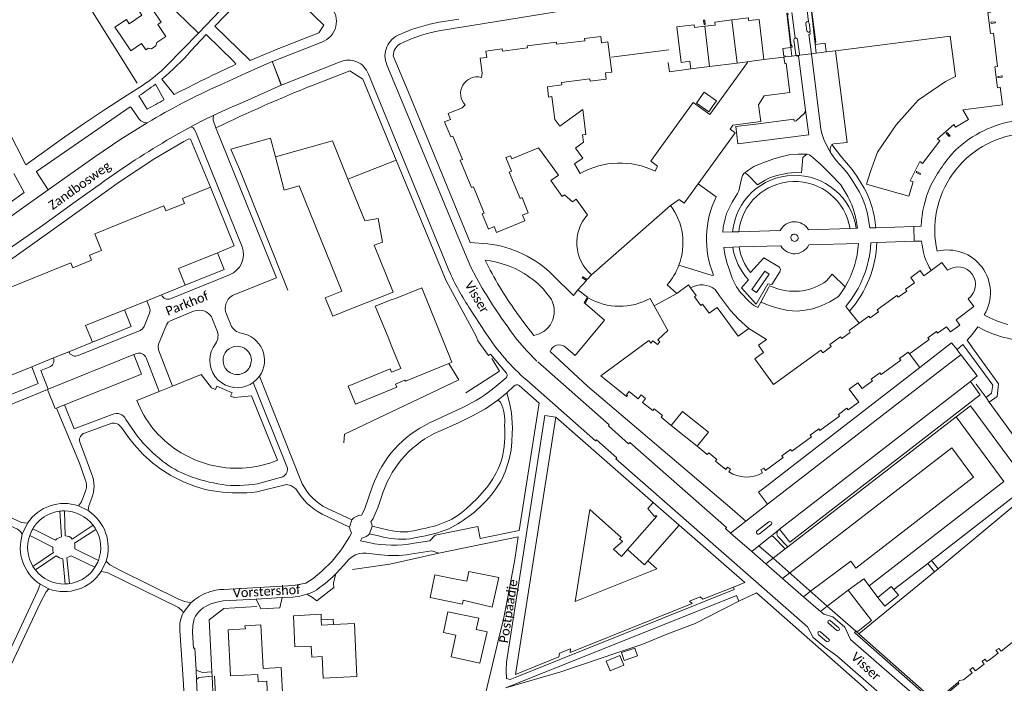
# Model space of a CAD drawing. Extents: x 177628 to 188968, y 384226 to 390673.
# Tile 141 of 256: x 183055 to 183325, y 386224 to 386406. Entities that reach past the tile are written whole.
import ezdxf

# ---------------------------------------------------------------- set-up
doc = ezdxf.new("R2010")
doc.units = 0
for name, color, linetype, lineweight in [('B01_F', 14, 'Continuous', 9), ('B01_T', 14, 'Continuous', 9), ('B02_T', 14, 'Continuous', 9), ('B07_D', 14, 'Continuous', 9), ('B11_F', 14, 'Continuous', 9), ('B11_S', 14, 'Continuous', 9), ('B14_F', 14, 'Continuous', 9), ('T01_F', 253, 'Continuous', 9), ('T01_T', 253, 'Continuous', 9), ('T02_T', 253, 'RASTER', 9), ('T03_F', 253, 'Continuous', 9), ('T03_T', 253, 'Continuous', 9), ('T04_F', 253, 'HAAG', 9), ('T04_T', 253, 'HAAG', 9), ('T05_F', 253, 'Continuous', 9), ('T05_T', 253, 'Continuous', 9), ('T22_F', 253, 'Continuous', 9), ('V00_F', 8, 'Continuous', 9), ('V00_T', 8, 'Continuous', 9), ('Z06', 7, 'Continuous', 9)]:
    doc.layers.add(name, color=color, linetype=linetype, lineweight=lineweight)
doc.styles.add('Legend', font='calibri.ttf')
doc.linetypes.add('HAAG', pattern='A,4,-1,[5,TOPOCAD.SHX,S=0.35,R=0,X=-0.35,Y=-0.35],-1', length=6)
doc.linetypes.add('RASTER', pattern='A,4,-1,[4,TOPOCAD.SHX,S=0.5,R=0,X=-0.5,Y=0],-1', length=6)

msp = doc.modelspace()

# ---------------------------------------------------------------- linework, layer by layer
at = {"layer": 'B01_F', "linetype": 'Continuous'}
for points in [[(183157.703, 386331.113), (183152.889, 386329.172)], [(183157.147, 386328.954), (183158.395, 386329.378)], [(183141.158, 386324.487), (183145.695, 386326.332)], [(183173.555, 386252.656), (183169.179, 386253.548), (183167.917, 386247.403), (183172.3, 386246.502)]]:
    msp.add_lwpolyline(points, dxfattribs=at)
at = {"layer": 'B01_T', "linetype": 'Continuous'}
for points in [[(183083.006, 386401.392), (183081.432, 386403.745), (183084.557, 386405.835), (183085.33, 386404.679), (183088.79, 386406.988), (183083.081, 386415.536), (183085.884, 386417.408)], [(183087.841, 386414.477), (183094.125, 386405.066), (183093.198, 386404.446)], [(183103.411, 386414.737), (183103.221, 386414.922), (183097.31, 386408.849), (183100.756, 386405.547)], [(183110.25, 386408.268), (183104.338, 386402.109)], [(183266.822, 386398.163), (183267.191, 386398.21), (183267.123, 386398.755), (183266.927, 386398.721), (183265.877, 386407.078), (183266.066, 386407.106), (183266.001, 386407.648)], [(183276.54, 386396.962), (183276.246, 386399.352), (183273.537, 386399.02), (183273.466, 386399.551), (183273.658, 386399.58), (183272.616, 386407.923), (183272.475, 386407.913)], [(183289.8, 386360.04), (183299.211, 386357.383), (183300.337, 386361.342), (183299.504, 386361.592), (183302.205, 386366.94), (183302.889, 386366.402), (183307.706, 386372.585), (183307.024, 386373.123), (183311.52, 386377.068), (183311.96, 386376.317), (183315.516, 386378.383), (183313.946, 386381.073), (183324.858, 386382.449), (183324.271, 386387.24), (183323.476, 386387.146), (183322.749, 386392.831), (183323.535, 386392.954), (183322.402, 386402.118), (183321.613, 386402.03), (183320.884, 386407.728), (183321.672, 386407.84), (183321.441, 386409.587)], [(183104.338, 386402.109), (183100.756, 386405.547)], [(183243.227, 386403.981), (183246.102, 386404.318), (183246.012, 386405.122), (183250.589, 386405.7)], [(183250.589, 386405.7), (183255.167, 386406.279), (183255.224, 386405.521), (183258.103, 386405.858)], [(183321.703, 386405.094), (183321.742, 386404.775), (183322.937, 386404.921), (183322.898, 386405.24), (183321.703, 386405.094)], [(183093.198, 386404.446), (183095.375, 386401.192), (183092.931, 386399.558)], [(183239.364, 386392.277), (183239.099, 386394.369), (183236.748, 386394.071), (183235.515, 386403.793), (183240.289, 386404.394), (183240.352, 386403.645), (183243.227, 386403.981)], [(183090.524, 386397.949), (183089.901, 386397.532), (183088.754, 386399.246), (183085.774, 386397.253), (183083.006, 386401.392)], [(183090.524, 386397.949), (183091.438, 386397.776), (183092.668, 386398.6), (183092.931, 386399.558)], [(183203.427, 386376.557), (183202.044, 386378.449), (183201.27, 386384.697), (183200.377, 386384.586), (183200.026, 386387.415), (183204.018, 386387.942), (183203.94, 386388.536), (183211.673, 386389.557), (183211.751, 386388.962), (183216.201, 386389.469), (183215.941, 386391.19), (183217.673, 386391.356), (183216.615, 386399.688), (183214.902, 386399.431), (183214.712, 386401.184), (183210.249, 386400.607), (183210.326, 386400.024), (183202.568, 386399.049), (183202.497, 386399.638), (183194.473, 386398.622), (183194.548, 386398.024), (183187.696, 386397.163), (183187.63, 386397.751), (183183.164, 386397.185), (183183.403, 386395.447), (183181.647, 386395.246), (183182.193, 386391.077), (183181.925, 386389.978)], [(183288.696, 386364.127), (183290.621, 386369.439), (183295.67, 386376.975), (183301.72, 386383.721), (183309.235, 386388.825), (183311.964, 386390.192), (183310.53, 386401.255), (183279.099, 386397.285)], [(183265.304, 386395.559), (183265.263, 386395.873), (183264.869, 386395.827), (183264.599, 386397.881), (183266.822, 386398.163)], [(183267.101, 386395.783), (183273.796, 386396.619)], [(183273.796, 386396.619), (183276.54, 386396.962)], [(183279.099, 386397.285), (183276.54, 386396.962)], [(183240.022, 386383.081), (183244.626, 386379.771), (183254.889, 386394.007), (183254.849, 386394.25)], [(183252.081, 386393.897), (183244.52, 386392.934)], [(183254.849, 386394.25), (183252.081, 386393.897)], [(183259.455, 386384.94), (183266.547, 386385.827), (183265.525, 386393.762), (183265.144, 386393.738), (183264.915, 386395.518)], [(183264.915, 386395.518), (183265.304, 386395.559)], [(183265.304, 386395.559), (183267.101, 386395.783)], [(183244.52, 386392.934), (183239.364, 386392.277)], [(183323.574, 386390.213), (183323.613, 386389.899), (183324.804, 386390.048), (183324.764, 386390.362), (183323.574, 386390.213)], [(183240.022, 386383.081), (183229.259, 386368.154)], [(183177.501, 386382.403), (183176.667, 386381.624), (183172.797, 386380.038), (183173.457, 386378.443), (183171.858, 386377.809), (183173.556, 386373.646), (183174.105, 386373.881), (183176.711, 386367.47), (183176.161, 386367.248), (183179.215, 386359.763), (183179.772, 386359.993), (183182.716, 386352.76), (183182.164, 386352.547), (183183.86, 386348.398), (183185.444, 386349.044), (183186.093, 386347.471), (183193.836, 386350.628), (183193.2, 386352.23), (183194.787, 386352.868), (183193.101, 386357.009), (183192.546, 386356.783), (183189.598, 386364.026), (183190.153, 386364.252), (183188.638, 386367.975), (183189.935, 386368.503), (183190.265, 386367.627), (183197.599, 386370.634), (183203.044, 386363.159), (183200.947, 386361.651), (183204.12, 386357.295), (183204.758, 386357.767), (183206.926, 386355.85), (183207.89, 386356.595), (183211.042, 386352.281)], [(183250.13, 386375.783), (183251.536, 386374.768), (183241.423, 386360.773)], [(183309.703, 386374.834), (183309.462, 386374.626), (183310.248, 386373.716), (183310.488, 386373.924), (183309.703, 386374.834)], [(183145.318, 386362.039), (183141.08, 386372.54), (183125.44, 386368.19)], [(183209.063, 386363.616), (183207.512, 386366.288), (183209.788, 386367.855), (183207.791, 386370.586)], [(183143.649, 386331.363), (183131.923, 386360.206), (183127.814, 386359.086), (183125.44, 386368.19)], [(183230.279, 386365.595), (183228.369, 386366.975), (183229.259, 386368.154)], [(183230.279, 386365.595), (183229.592, 386364.25)], [(183301.357, 386364.176), (183301.211, 386363.889), (183302.277, 386363.347), (183302.423, 386363.633), (183301.357, 386364.176)], [(183157.703, 386331.113), (183152.57, 386343.98), (183154.81, 386344.8), (183153.62, 386351.3), (183149.93, 386350.61), (183145.318, 386362.039)], [(183107.603, 386359.854), (183099.946, 386356.774), (183100.485, 386355.435), (183095.378, 386353.381), (183094.84, 386354.718), (183075.865, 386347.085), (183077.711, 386342.496), (183074.445, 386341.182), (183074.984, 386339.84), (183069.889, 386337.79), (183069.363, 386339.097), (183050.384, 386331.462), (183052.228, 386326.879), (183048.956, 386325.563), (183049.493, 386324.228), (183044.386, 386322.173), (183043.858, 386323.484), (183036.228, 386320.415), (183042.758, 386304.253), (183044.52, 386304.966), (183046.78, 386299.486)], [(183109.547, 386341.897), (183114.137, 386343.75), (183107.603, 386359.854)], [(183241.423, 386360.773), (183237.595, 386355.476), (183236.156, 386356.507), (183233.836, 386354.846)], [(183109.547, 386341.897), (183098.85, 386337.577), (183100.702, 386332.989)], [(183100.702, 386332.989), (183111.416, 386337.309), (183109.547, 386341.897)], [(183285.534, 386322.567), (183288.17, 386324.49), (183288.53, 386324.01), (183290.88, 386325.73), (183290.54, 386326.21), (183295.93, 386330.16), (183296.278, 386329.68), (183298.63, 386331.4), (183298.27, 386331.88), (183300.73, 386333.67), (183299.7, 386335.13), (183302.244, 386337.015), (183303.274, 386335.577), (183305.271, 386337.035)], [(183305.271, 386337.035), (183308.218, 386339.187), (183309.813, 386337.085)], [(183212.111, 386335.874), (183210.939, 386334.546), (183209.725, 386335.261), (183209.578, 386335.013), (183210.729, 386334.314), (183208.413, 386331.706)], [(183094.216, 386330.37), (183100.702, 386332.989)], [(183158.395, 386329.378), (183165.56, 386332.279), (183173.814, 386311.892)], [(183208.413, 386331.706), (183211.029, 386329.721), (183210.127, 386328.157), (183210.39, 386328.022)], [(183235.58, 386330.74), (183232.9, 386333.126)], [(183239.318, 386332.262), (183238.73, 386333.05), (183235.58, 386330.74)], [(183252.362, 386319.003), (183246.58, 386326.9), (183244.45, 386325.32), (183242.58, 386327.8), (183242.14, 386327.47), (183240.39, 386329.81), (183240.88, 386330.17), (183239.318, 386332.262)], [(183090.16, 386328.733), (183094.216, 386330.37)], [(183145.695, 386326.332), (183152.889, 386329.172)], [(183157.147, 386328.954), (183152.84, 386327.252), (183156.356, 386318.745)], [(183210.39, 386328.022), (183211.26, 386329.51)], [(183228.229, 386329.374), (183229.352, 386327.326)], [(183315.486, 386329.283), (183317.047, 386327.113), (183312.13, 386323.499), (183313.173, 386322.062), (183310.609, 386320.201), (183309.55, 386321.624), (183307.085, 386319.829), (183306.739, 386320.298), (183304.388, 386318.589), (183304.742, 386318.106), (183299.342, 386314.159)], [(183084.071, 386326.274), (183073.37, 386321.954), (183075.232, 386317.376)], [(183075.232, 386317.376), (183085.912, 386321.691), (183084.071, 386326.274)], [(183084.071, 386326.274), (183090.16, 386328.733)], [(183229.352, 386327.326), (183233.046, 386320.586), (183230.328, 386317.997), (183230.839, 386317.461), (183230.249, 386316.74), (183228.982, 386317.757), (183228.435, 386317.104), (183227.849, 386317.818), (183214.674, 386308.191), (183221.783, 386302.501), (183221.969, 386302.723), (183221.702, 386302.95), (183222.428, 386303.84), (183224.895, 386301.87), (183225.75, 386302.94), (183226.992, 386301.927), (183226.139, 386300.855), (183228.947, 386298.619), (183229.315, 386299.081), (183231.584, 386297.265), (183231.217, 386296.793), (183234.02, 386294.546)], [(183256.901, 386312.804), (183262.08, 386305.73), (183275.03, 386315.18), (183275.58, 386314.44), (183277.92, 386316.18), (183277.53, 386316.7), (183280.43, 386318.84), (183280.78, 386318.35), (183283.13, 386320.07), (183282.77, 386320.55), (183285.534, 386322.567)], [(183068.748, 386314.755), (183075.232, 386317.376)], [(183157.387, 386316.063), (183159.82, 386310.16), (183157.279, 386309.12), (183156.892, 386310.056), (183145.373, 386305.339), (183147.423, 386300.367), (183158.783, 386305.029), (183158.423, 386305.904), (183160.975, 386306.951), (183161.098, 386306.653), (183173.022, 386311.566)], [(183058.589, 386310.65), (183064.536, 386313.053)], [(183064.536, 386313.053), (183068.748, 386314.755)], [(183299.342, 386314.159), (183298.99, 386314.636), (183296.645, 386312.912), (183296.993, 386312.438), (183291.593, 386308.487), (183291.248, 386308.961), (183288.891, 386307.245), (183289.246, 386306.773), (183286.338, 386304.644), (183285.21, 386306.23), (183282.821, 386304.514), (183285.437, 386300.951), (183282.555, 386298.834), (183282.19, 386299.311), (183279.873, 386297.557), (183280.205, 386297.109), (183274.811, 386293.159), (183274.464, 386293.655), (183272.136, 386291.922), (183272.471, 386291.447), (183267.078, 386287.482), (183266.723, 386287.981), (183264.376, 386286.244), (183264.724, 386285.773), (183259.893, 386282.231), (183259.422, 386282.875), (183258.607, 386282.368), (183259.033, 386281.582)], [(183058.589, 386310.65), (183060.409, 386306.052), (183049.212, 386301.53), (183047.347, 386306.107)], [(183058.589, 386310.65), (183047.347, 386306.107)], [(183173.022, 386311.566), (183173.814, 386311.892)], [(183097.223, 386305.336), (183105.054, 386308.503), (183107.947, 386304.835), (183109.005, 386304.385), (183109.407, 386305.322), (183113.547, 386303.524), (183113.159, 386302.592), (183114.209, 386302.164), (183118.868, 386302.627), (183125.984, 386284.988)], [(183093.523, 386303.84), (183097.223, 386305.336)], [(183087.423, 386301.373), (183093.523, 386303.84)], [(183251.064, 386250.236), (183242.694, 386246.889), (183241.986, 386247.52), (183239.036, 386246.35), (183239.775, 386245.722), (183206.247, 386232.304), (183206.404, 386233.302), (183203.404, 386232.088), (183203.215, 386231.09), (183191.315, 386226.313), (183202.396, 386296.796)], [(183202.396, 386296.796), (183229.064, 386273.449)], [(183234.02, 386294.546), (183237.116, 386298.408), (183244.218, 386292.681), (183241.109, 386288.829)], [(183241.109, 386288.829), (183234.02, 386294.546)], [(183241.109, 386288.829), (183243.898, 386286.578), (183244.283, 386287.033), (183246.55, 386285.209), (183246.172, 386284.753), (183248.964, 386282.503), (183249.466, 386283.126), (183250.266, 386282.562), (183249.829, 386281.789)], [(183229.064, 386273.449), (183227.596, 386271.76), (183229.434, 386269.54), (183229.801, 386269.879), (183230.025, 386269.682), (183222.016, 386260.506)], [(183236.174, 386267.221), (183229.064, 386273.449)], [(183236.174, 386267.221), (183227.592, 386257.396)], [(183236.174, 386267.221), (183254.179, 386251.482), (183251.064, 386250.236)], [(183227.592, 386257.396), (183226.674, 386256.346), (183222.016, 386260.506)], [(183172.3, 386246.502), (183176.734, 386245.591), (183176.965, 386246.68), (183184.918, 386244.735), (183186.682, 386252.873), (183178.492, 386254.528), (183177.903, 386251.89), (183173.555, 386252.656)], [(183295.092, 386249.546), (183294.377, 386250.411), (183290.664, 386247.341)], [(183290.664, 386247.341), (183292.609, 386244.988), (183296.322, 386248.058), (183295.092, 386249.546)], [(183130.359, 386242.389), (183137.946, 386242.781), (183138.023, 386241.279)], [(183183.485, 386237.974), (183180.549, 386238.647), (183181.248, 386241.7), (183172.761, 386243.487), (183171.55, 386237.81), (183174.906, 386237.094), (183173.624, 386231.126), (183181.514, 386229.373), (183183.485, 386237.974)], [(183112.504, 386238.504), (183117.2, 386238.755), (183117.075, 386239.609), (183121.469, 386239.852), (183122.063, 386227.901), (183127.05, 386228.146), (183127.49, 386219.57), (183123.287, 386219.357)], [(183138.294, 386231.196), (183135.406, 386231.051), (183135.255, 386234.044), (183130.773, 386233.817), (183130.359, 386242.389)], [(183141.363, 386239.941), (183141.307, 386241.432), (183138.023, 386241.279)], [(183138.023, 386241.279), (183138.101, 386239.773), (183141.363, 386239.941)], [(183141.363, 386239.941), (183147.09, 386240.237)], [(183147.09, 386240.237), (183147.494, 386231.656)], [(183112.504, 386238.504), (183113.164, 386225.921), (183120.614, 386226.312), (183120.702, 386224.299), (183123.047, 386224.441), (183123.287, 386219.357)], [(183312.9, 386223.7), (183312.838, 386224.154), (183312.998, 386224.618), (183314.18, 386224.829), (183316.558, 386226.717), (183315.914, 386227.529), (183316.694, 386228.154), (183317.378, 386227.299), (183317.592, 386227.325), (183319.816, 386229.105), (183319.257, 386229.795), (183320.044, 386230.426), (183320.538, 386229.818), (183321.343, 386230.281), (183323.638, 386232.127), (183322.999, 386232.913), (183323.908, 386233.438), (183324.542, 386232.661), (183327.505, 386235.051)]]:
    msp.add_lwpolyline(points, dxfattribs=at)
for centre, radius, start, end in [((183180.817, 386385.546), 4.569, 75.96452, 223.46337), ((183219.928, 386344.497), 21.99, 63.92903, 119.60879), ((183219.94, 386344.563), 17.287, 339.3779, 36.49994), ((183219.62, 386344.602), 11.513, 138.16267, 229.29302), ((183219.942, 386344.567), 17.286, 318.55708, 339.36431), ((183312.646, 386333.181), 4.823, 306.07281, 125.97058), ((183219.865, 386344.437), 17.229, 240.0381, 299.04351), ((183114.466, 386312.015), 29.061, 201.48151, 236.38735), ((183114.835, 386312.401), 29.588, 236.20551, 258.01297), ((183114.873, 386312.095), 29.296, 257.81654, 292.28847), ((183254.603, 386289.35), 8.942, 237.72874, 299.6945)]:
    msp.add_arc(centre, radius, start, end, dxfattribs=at)
at = {"layer": 'B02_T', "linetype": 'Continuous'}
msp.add_lwpolyline([(183243.34, 386404.457), (183243.023, 386404.419), (183242.881, 386405.619), (183243.198, 386405.657), (183243.34, 386404.457)], dxfattribs=at)
at = {"layer": 'B07_D', "linetype": 'Continuous'}
for points in [[(183266.822, 386398.163), (183265.716, 386407.612)], [(183272.475, 386407.913), (183273.796, 386396.619)], [(183252.081, 386393.897), (183250.589, 386405.7)], [(183259.395, 386394.823), (183258.103, 386405.858)], [(183244.52, 386392.934), (183243.227, 386403.981)], [(183267.101, 386395.783), (183266.822, 386398.163)], [(183254.849, 386394.25), (183259.395, 386394.823)], [(183259.395, 386394.823), (183264.915, 386395.518)], [(183212.111, 386335.874), (183233.836, 386354.846)], [(183229.352, 386327.326), (183235.58, 386330.74)]]:
    msp.add_lwpolyline(points, dxfattribs=at)
at = {"layer": 'B11_F', "linetype": 'Continuous'}
for points in [[(183255.283, 386321.142), (183252.362, 386319.003)], [(183256.901, 386312.804), (183259.337, 386314.588), (183257.919, 386316.525), (183260.127, 386318.142), (183255.283, 386321.142)]]:
    msp.add_lwpolyline(points, dxfattribs=at)
at = {"layer": 'B11_S', "linetype": 'Continuous'}
for points in [[(183259.455, 386384.94), (183257.95, 386382.426), (183258.545, 386377.826), (183250.891, 386376.836), (183250.13, 386375.783)], [(183207.791, 386370.586), (183209.934, 386372.186), (183209.709, 386374.178), (183210.622, 386374.298), (183209.758, 386381.185), (183203.427, 386376.557)], [(183288.696, 386364.127), (183287.614, 386360.657), (183289.8, 386360.04)], [(183141.158, 386324.487), (183139.112, 386329.519), (183143.649, 386331.363)], [(183157.387, 386316.063), (183156.356, 386318.745)], [(183222.016, 386260.506), (183220.393, 386258.644), (183218.212, 386260.627), (183220.66, 386262.766), (183219.856, 386263.434), (183220.301, 386263.852), (183211.681, 386271.485), (183207.619, 386246.257), (183230.029, 386255.238), (183227.592, 386257.396)], [(183138.294, 386231.196), (183138.574, 386225.242), (183147.776, 386225.675), (183147.494, 386231.656)]]:
    msp.add_lwpolyline(points, dxfattribs=at)
at = {"layer": 'B14_F', "linetype": 'Continuous'}
for points in [[(183241.966, 386384.376), (183243.045, 386385.896), (183246.404, 386383.512)], [(183245.273, 386381.919), (183244.299, 386380.547), (183240.94, 386382.931), (183241.966, 386384.376)], [(183246.404, 386383.512), (183245.273, 386381.919)], [(183257.354, 386330.989), (183256.133, 386331.853), (183259.664, 386336.843), (183260.885, 386335.979), (183257.354, 386330.989)], [(183224.737, 386231.346), (183224.013, 386233.504), (183220.332, 386232.27), (183221.056, 386230.112), (183224.737, 386231.346)], [(183216.156, 386229.956), (183217.241, 386227.276), (183220.971, 386228.787), (183219.886, 386231.467)], [(183219.886, 386231.467), (183216.156, 386229.956)]]:
    msp.add_lwpolyline(points, dxfattribs=at)
at = {"layer": 'T01_F', "linetype": 'Continuous'}
msp.add_lwpolyline([(183239.364, 386392.277), (183233.491, 386391.533), (183233.171, 386394.065)], dxfattribs=at)
at = {"layer": 'T01_T', "linetype": 'Continuous'}
for points in [[(183113.258, 386370.255), (183124.115, 386373.275), (183125.44, 386368.19)], [(183252.584, 386246.388), (183257.376, 386248.665), (183286.662, 386222.841), (183288.801, 386220.772), (183274.968, 386208.075)], [(183312.59, 386224.035), (183312.848, 386223.667), (183306.44, 386218.34), (183284.24, 386237.8), (183284.62, 386238.14)], [(183284.62, 386238.14), (183285.437, 386237.423)]]:
    msp.add_lwpolyline(points, dxfattribs=at)
at = {"layer": 'T02_T', "linetype": 'RASTER'}
for points in [[(183107.999, 386227.042), (183107.313, 386241.23), (183111.311, 386244.373), (183120.308, 386244.877)], [(183108.061, 386225.769), (183107.999, 386227.042)], [(183108.676, 386213.06), (183108.061, 386225.769)]]:
    msp.add_lwpolyline(points, dxfattribs=at)
at = {"layer": 'T03_F', "linetype": 'Continuous'}
msp.add_lwpolyline([(183217.595, 386395.471), (183233.355, 386397.559)], dxfattribs=at)
at = {"layer": 'T03_T', "linetype": 'Continuous'}
for points in [[(183170.231, 386259.545), (183192.044, 386263.966), (183191.105, 386257.823), (183190.647, 386255.3)], [(183190.647, 386255.3), (183189.22, 386247.44), (183187.781, 386240.487)]]:
    msp.add_lwpolyline(points, dxfattribs=at)
at = {"layer": 'T04_F', "linetype": 'HAAG'}
for points in [[(183177.645, 386303.474), (183186.938, 386309.46), (183184.819, 386312.912)], [(183170.231, 386259.545), (183156.782, 386256.474), (183146.577, 386255.059)], [(183188.61, 386222.618), (183203.754, 386227.009), (183219.391, 386232.256)], [(183109.431, 386213.097), (183108.733, 386225.83)]]:
    msp.add_lwpolyline(points, dxfattribs=at)
at = {"layer": 'T04_T', "linetype": 'HAAG'}
for points in [[(183178.851, 386344.73), (183183.662, 386344.34)], [(183201.649, 386335.651), (183207.172, 386330.148)], [(183210.39, 386328.022), (183215.677, 386323.411), (183207.633, 386313.735)]]:
    msp.add_lwpolyline(points, dxfattribs=at)
msp.add_arc((183180.122, 386314.049), 30.497, 45.09891, 83.33339, dxfattribs=at)
at = {"layer": 'T05_F', "linetype": 'Continuous'}
for points in [[(183087.478, 386388.351), (183062.585, 386428.342), (183019.583, 386404.44)], [(183128.889, 386331.59), (183115.865, 386364.202), (183113.258, 386370.255)], [(183320.354, 386302.228), (183317.627, 386305.897)], [(183336.659, 386279.751), (183321.254, 386300.951)], [(183336.659, 386279.751), (183307.225, 386255.242)], [(183306.249, 386254.43), (183285.437, 386237.423)], [(183307.225, 386255.242), (183306.249, 386254.43)], [(183219.391, 386232.256), (183225.92, 386234.474), (183233.519, 386237.568), (183240.612, 386240.24), (183252.584, 386246.388)]]:
    msp.add_lwpolyline(points, dxfattribs=at)
at = {"layer": 'T05_T', "linetype": 'Continuous'}
for points in [[(183173.022, 386311.566), (183175.77, 386307.02), (183144.379, 386292.175), (183144.2, 386289.77)], [(183320.354, 386302.228), (183321.254, 386300.951)], [(183285.437, 386237.423), (183306.54, 386218.885), (183312.59, 386224.035)]]:
    msp.add_lwpolyline(points, dxfattribs=at)
at = {"layer": 'T22_F', "linetype": 'Continuous'}
for points in [[(183136.844, 386246.455), (183141.442, 386250.076)], [(183121.477, 386244.296), (183126.641, 386244.585)]]:
    msp.add_lwpolyline(points, dxfattribs=at)
at = {"layer": 'V00_F', "linetype": 'Continuous'}
for points in [[(183114.039, 386394.279), (183106.433, 386401.679)], [(183124.599, 386394.323), (183124.654, 386394.176)], [(183124.654, 386394.176), (183127.021, 386387.82)], [(183127.14, 386387.873), (183124.654, 386394.176)], [(183044.176, 386390.911), (183056.975, 386366.022)], [(183097.638, 386385.24), (183094.281, 386389.473)], [(183094.966, 386383.827), (183092.505, 386388.067)], [(183063.079, 386359.103), (183059.909, 386364.039), (183059.885, 386364.087), (183059.926, 386364.209), (183085.599, 386381.936), (183085.904, 386381.741), (183088.033, 386378.486), (183088.548, 386378.033), (183089.4, 386377.564), (183090.292, 386377.525)], [(183251.735, 386376.465), (183252.28, 386371.738), (183271.733, 386374.171), (183270.792, 386381.018)], [(183109.119, 386376.108), (183108.351, 386378.218), (183108.368, 386379.02), (183108.588, 386379.585)], [(183104.179, 386373.621), (183103.726, 386374.733), (183103.157, 386375.782), (183102.877, 386376.158), (183102.232, 386376.376)], [(183257.255, 386377.176), (183251.735, 386376.465)], [(183029.774, 386324.949), (183039.976, 386331.241), (183049.445, 386337.701), (183066.731, 386349.913), (183082.679, 386361.323), (183092.329, 386367.73), (183100.331, 386372.375), (183101.671, 386373.102), (183102.105, 386372.998), (183107.603, 386359.854)], [(183271.259, 386368.923), (183270.711, 386368.582), (183270.12, 386368.003), (183269.737, 386363.785), (183267.971, 386363.862), (183265.993, 386363.693), (183263.013, 386363.067), (183260.968, 386362.388), (183259.733, 386361.804), (183257.708, 386360.532), (183254.989, 386363.238), (183254.276, 386363.757), (183253.907, 386363.643)], [(183271.259, 386368.923), (183268.819, 386368.892), (183266.384, 386368.691), (183264.079, 386368.173), (183261.88, 386367.539), (183259.137, 386366.557), (183256.689, 386365.507), (183255.286, 386364.663), (183253.907, 386363.643)], [(183282.414, 386357.346), (183280.536, 386360.512), (183277.699, 386363.447), (183275.003, 386366.115), (183272.864, 386368.014), (183271.927, 386368.725), (183271.259, 386368.923)], [(183253.907, 386363.643), (183253.552, 386363.105), (183253.296, 386362.147), (183252.509, 386358.832), (183252.142, 386358.158), (183250.68, 386355.769), (183249.207, 386352.685), (183248.765, 386351.195), (183248.265, 386348.941), (183248.16, 386347.514)], [(183248.45, 386343.365), (183248.715, 386341.526), (183249.267, 386339.239), (183249.856, 386337.36), (183250.734, 386334.948), (183251.95, 386332.548), (183253.054, 386330.991), (183255.426, 386328.528), (183256.659, 386327.469), (183257.769, 386326.912), (183258.579, 386328.383)], [(183255.22, 386334.442), (183253.326, 386332.293), (183257.308, 386327.816), (183260.528, 386333.4), (183261.604, 386333.165), (183263.842, 386336.665), (183264.007, 386337.315), (183263.682, 386337.914), (183259.408, 386340.466), (183255.713, 386336.47)], [(183281.684, 386332.554), (183278.144, 386335.978), (183276.589, 386334.173)], [(183258.579, 386328.383), (183260.72, 386332.272), (183260.976, 386332.842), (183262.967, 386332.112)], [(183247.228, 386330.078), (183250.265, 386326.075), (183252.42, 386323.696), (183255.283, 386321.142)], [(183279.867, 386329.928), (183277.514, 386328.422), (183275.175, 386327.295), (183272.86, 386326.556), (183270.773, 386326.113), (183268.559, 386325.902), (183266.01, 386326.071), (183263.004, 386326.765), (183261.153, 386327.354), (183258.579, 386328.383)], [(183066.766, 386263.971), (183066.307, 386271.037)], [(183067.56, 386271.109), (183067.798, 386264.251)], [(183069.648, 386263.396), (183075.414, 386267.244)], [(183064.413, 386261.117), (183064.393, 386261.137), (183058.043, 386264.384)], [(183058.895, 386266.212), (183065.097, 386263.127)], [(183076.226, 386266.028), (183070.369, 386262.277)], [(183261.19, 386264.04), (183261.572, 386264.154), (183261.94, 386264.12), (183265.222, 386260.696)], [(183265.948, 386261.256), (183263.226, 386264.122), (183263.076, 386264.484), (183263.009, 386264.821), (183263.051, 386265.217), (183263.299, 386265.734)], [(183058.938, 386255.889), (183064.548, 386259.697)], [(183065.305, 386258.803), (183059.592, 386254.94)], [(183075.949, 386255.686), (183069.447, 386258.832), (183068.205, 386258.215), (183068.965, 386251.172)], [(183070.382, 386260.758), (183076.889, 386257.563)], [(183067.787, 386251.069), (183067.164, 386257.952)], [(183306.249, 386254.43), (183304.357, 386256.722)], [(183305.363, 386257.501), (183307.225, 386255.242)], [(183141.981, 386253.83), (183141.368, 386251.434), (183141.442, 386250.076)], [(183134.044, 386248.252), (183135.638, 386247.35), (183136.844, 386246.455)], [(183141.442, 386250.076), (183141.531, 386249.935)], [(183120.193, 386246.934), (183121.477, 386244.296)], [(183127.327, 386247.334), (183126.641, 386244.585)], [(183103.676, 386227.444), (183105.405, 386226.837), (183107.999, 386227.042)], [(183103.797, 386224.931), (183104.475, 386225.446), (183108.061, 386225.769)]]:
    msp.add_lwpolyline(points, dxfattribs=at)
at = {"layer": 'V00_F', "linetype": 'Continuous', "extrusion": (0, 0, -1)}
for centre, radius, start, end in [((-183067.999, 386262.256), 2.005, 84.2548, 145.35439), ((-183067.56, 386260.329), 3.728, 48.64634, 77.70294), ((-183067.044, 386261.489), 3.417, 166.66644, 192.35288), ((-183066.774, 386260.625), 2.412, 337.36793, 11.77044), ((-183067.968, 386262.164), 4.288, 280.80322, 308.39084)]:
    msp.add_arc(centre, radius, start, end, dxfattribs=at)
at = {"layer": 'V00_T', "linetype": 'Continuous'}
for points in [[(183118.504, 386394.571), (183121.95, 386396.066), (183125.431, 386397.477), (183137.365, 386402.136), (183138.685, 386404.247), (183123.65, 386418.929), (183123.142, 386418.429), (183122.935, 386418.603), (183108.835, 386404.027), (183118.504, 386394.571)], [(183170.798, 386402.837), (183207.573, 386408.762)], [(183267.975, 386400.748), (183267.078, 386407.782)], [(183271.263, 386408.303), (183271.662, 386405.151)], [(183175.758, 386405.944), (183171.633, 386405.28)], [(183271.223, 386402.751), (183270.942, 386404.746)], [(183271.995, 386402.521), (183272.082, 386402.681), (183272.096, 386402.863), (183271.838, 386404.852), (183271.78, 386405.019), (183271.662, 386405.151)], [(183095.675, 386393.225), (183104.338, 386402.109)], [(183160.023, 386401.924), (183159.516, 386401.752)], [(183161.52, 386402.582), (183160.747, 386402.267), (183160.023, 386401.924)], [(183272.459, 386396.452), (183271.79, 386401.747), (183272.088, 386401.788), (183271.995, 386402.521)], [(183102.274, 386397.219), (183106.433, 386401.679)], [(183124.599, 386394.323), (183138.175, 386399.664)], [(183160.44, 386399.555), (183159.618, 386399.131)], [(183267.662, 386400.202), (183267.721, 386400.531), (183267.975, 386400.748)], [(183267.662, 386400.202), (183268.167, 386396.233), (183268.221, 386396.071), (183268.326, 386395.936)], [(183268.644, 386400.357), (183269.155, 386396.366), (183269.145, 386396.191), (183269.076, 386396.03)], [(183277.787, 386369.229), (183276.926, 386370.646), (183275.841, 386372.973), (183275.279, 386374.611), (183275.077, 386375.752), (183272.459, 386396.452)], [(183279.099, 386397.285), (183282.298, 386372.134), (183278.562, 386371.711), (183278.101, 386371.588)], [(183110.152, 386387.876), (183117.296, 386391.154), (183124.506, 386394.286)], [(183114.039, 386394.279), (183114.626, 386393.565)], [(183124.506, 386394.286), (183124.599, 386394.323)], [(183127.14, 386387.873), (183127.722, 386388.133), (183143.203, 386394.196)], [(183161.811, 386386.113), (183157.773, 386395.911)], [(183268.889, 386395.861), (183268.596, 386395.811), (183268.326, 386395.936)], [(183268.889, 386395.861), (183269.076, 386396.03)], [(183268.889, 386395.861), (183270.792, 386381.018)], [(183158.567, 386367.237), (183149.393, 386389.446), (183145.862, 386391.787), (183135.772, 386387.831)], [(183155.995, 386393.417), (183164.708, 386372.517)], [(183150.959, 386390.89), (183161.269, 386365.598)], [(183056.975, 386366.022), (183067.642, 386373.691), (183073.056, 386377.427), (183078.54, 386381.06), (183084.771, 386385.13), (183088.941, 386387.759)], [(183117.03, 386383.35), (183127.021, 386387.82)], [(183127.021, 386387.82), (183127.14, 386387.873)], [(183161.811, 386386.113), (183178.851, 386344.73)], [(183090.31, 386381.295), (183088.009, 386384.912)], [(183108.588, 386379.585), (183112.783, 386381.525), (183117.03, 386383.35)], [(183270.792, 386381.018), (183270.736, 386380.511), (183270.457, 386380.084)], [(183090.292, 386377.525), (183082.999, 386373), (183075.899, 386368.176)], [(183102.232, 386376.376), (183105.393, 386378.014), (183108.588, 386379.585)], [(183270.457, 386380.084), (183268.293, 386378.046), (183267.72, 386377.998), (183267.665, 386378.493), (183257.255, 386377.176)], [(183095.703, 386372.722), (183098.947, 386374.585), (183102.232, 386376.376)], [(183114.035, 386330.325), (183125.71, 386335.052), (183109.119, 386376.108)], [(183116.332, 386343.541), (183104.179, 386373.621)], [(183164.708, 386372.517), (183176.11, 386344.854), (183179.059, 386337.893), (183180.552, 386334.987), (183182.182, 386332.156)], [(183286.89, 386359.634), (183284.934, 386362.886), (183283.644, 386364.74), (183280.484, 386368.364), (183278.101, 386371.588)], [(183075.899, 386368.176), (183063.079, 386359.103)], [(183145.318, 386362.039), (183158.567, 386367.237)], [(183158.567, 386367.237), (183172.256, 386334.192), (183180.476, 386319.048), (183180.997, 386317.735), (183183.9, 386313.687), (183184.438, 386314.054), (183188.821, 386308.859)], [(183285.642, 386358.5), (183283.667, 386361.773), (183282.529, 386363.419), (183281.274, 386364.988), (183279.275, 386367.213), (183278.045, 386368.805), (183277.787, 386369.229)], [(183161.269, 386365.598), (183172.72, 386337.747)], [(183043.244, 386349.039), (183056.49, 386358.41), (183053.69, 386363.66)], [(183063.079, 386359.103), (183048.41, 386348.72)], [(183070.559, 386355.867), (183076.187, 386359.864)], [(183241.423, 386360.773), (183246.317, 386357.183)], [(183052.522, 386343.021), (183061.601, 386349.359), (183070.559, 386355.867)], [(183284.776, 386348.595), (183285.118, 386348.605), (183284.723, 386350.801)], [(183290.145, 386348.755), (183288.451, 386348.706), (183288.089, 386351.05)], [(183290.145, 386348.755), (183289.811, 386350.911)], [(183263.918, 386347.98), (183252.52, 386347.642)], [(183283.05, 386348.545), (183271.626, 386348.214)], [(183283.05, 386348.545), (183284.776, 386348.595)], [(183290.145, 386348.755), (183300.552, 386349.103)], [(183300.552, 386349.103), (183302.583, 386349.167)], [(183300.669, 386345.027), (183300.552, 386349.103)], [(183248.16, 386347.514), (183250.848, 386347.593)], [(183250.848, 386347.593), (183252.52, 386347.642)], [(183248.45, 386343.365), (183250.875, 386343.433)], [(183250.875, 386343.433), (183252.604, 386343.481)], [(183252.604, 386343.481), (183264.055, 386343.802)], [(183271.745, 386344.037), (183285.37, 386344.457)], [(183288.737, 386344.652), (183290.392, 386344.697)], [(183290.392, 386344.697), (183300.669, 386345.027)], [(183302.7, 386345.062), (183300.669, 386345.027)], [(183185.753, 386339.368), (183184.35, 386339.634), (183182.934, 386339.823)], [(183245.583, 386335.763), (183245.213, 386335.638), (183236.119, 386338.475)], [(183096.804, 386329.325), (183112.84, 386335.791)], [(183200.182, 386330.383), (183198.86, 386332.024)], [(183207.172, 386330.148), (183208.413, 386331.706)], [(183246.027, 386331.821), (183247.228, 386330.078)], [(183281.684, 386332.554), (183280.816, 386331.213), (183279.867, 386329.928)], [(183071.363, 386313.714), (183088.3, 386320.553), (183088.948, 386320.991), (183089.4, 386321.64), (183090.941, 386325.337), (183091.094, 386326.104), (183090.938, 386326.872), (183090.16, 386328.733)], [(183178.532, 386326.966), (183183.194, 386319.828)], [(183282.934, 386325.856), (183281.881, 386327.187)], [(183103.016, 386325.845), (183096.623, 386323.264)], [(183109.405, 386320.71), (183108.224, 386323.629)], [(183113.183, 386322.126), (183112.012, 386325.03)], [(183191.432, 386325.703), (183191.593, 386325.481)], [(183191.593, 386325.481), (183193.828, 386322.405), (183196.329, 386319.185), (183197.595, 386319.58)], [(183282.934, 386325.856), (183285.534, 386322.567)], [(183095.592, 386322.163), (183093.392, 386316.837), (183093.242, 386316.076), (183093.365, 386315.313), (183097.223, 386305.336)], [(183096.623, 386323.264), (183095.993, 386322.821), (183095.592, 386322.163)], [(183316.676, 386315.781), (183315.144, 386317.884), (183316.63, 386319.566), (183318.101, 386321.572)], [(183318.101, 386321.572), (183320.201, 386320.504), (183322.376, 386319.601)], [(183191.78, 386318.017), (183194.387, 386315.021), (183197.18, 386312.198)], [(183207.633, 386313.735), (183204.984, 386316.014)], [(183302.163, 386310.458), (183310.901, 386317.217), (183312.43, 386315.41)], [(183313.447, 386313.924), (183312.35, 386315.343), (183312.43, 386315.41)], [(183312.43, 386315.41), (183314.011, 386316.749), (183315.364, 386314.901)], [(183321.254, 386300.951), (183323.415, 386302.462), (183323.811, 386305.987), (183316.676, 386315.781)], [(183086.603, 386313.952), (183063.127, 386304.485)], [(183067.587, 386300.174), (183088.714, 386308.635), (183086.603, 386313.952)], [(183087.392, 386314.27), (183086.603, 386313.952)], [(183093.523, 386303.84), (183089.957, 386313.076)], [(183200.828, 386314.796), (183211.005, 386305.311), (183250.699, 386271.556)], [(183302.163, 386310.458), (183299.342, 386314.159)], [(183310.459, 386311.613), (183313.447, 386313.924)], [(183313.604, 386313.721), (183313.447, 386313.924)], [(183316.081, 386306.561), (183317.952, 386308.101), (183313.604, 386313.721)], [(183315.364, 386314.901), (183322.177, 386305.598), (183321.88, 386303.369), (183320.354, 386302.228)], [(183063.127, 386304.485), (183061.071, 386309.566), (183063.406, 386310.502)], [(183197.416, 386311.975), (183217.025, 386294.727), (183216.783, 386294.429), (183222.33, 386289.546), (183222.612, 386289.826), (183249.142, 386266.527), (183248.905, 386266.267), (183250.289, 386265.059)], [(183259.376, 386277.373), (183302.163, 386310.458)], [(183260.449, 386272.943), (183310.459, 386311.613)], [(183119.303, 386306.292), (183120.275, 386307.118), (183121.093, 386308.097)], [(183132.797, 386278.57), (183129.742, 386286.08), (183121.093, 386308.097)], [(183188.713, 386307.593), (183185.969, 386305.285)], [(183119.303, 386306.292), (183118.496, 386305.791), (183117.633, 386305.396)], [(183128.725, 386282.805), (183119.303, 386306.292)], [(183192.265, 386305.465), (183197.751, 386300.667), (183192.325, 386265.754), (183181.586, 386263.557), (183180.923, 386266.811), (183169.262, 386264.438), (183167.798, 386262.948), (183163.491, 386262.279)], [(183188.906, 386303.485), (183190.875, 386305.308)], [(183301.952, 386211.724), (183279.42, 386231.368), (183276.204, 386233.624), (183272.945, 386236.456), (183271.344, 386239.378), (183218.824, 386285.371), (183219.07, 386285.685), (183213.529, 386290.578), (183213.252, 386290.281), (183194.362, 386306.927)], [(183263.747, 386266.094), (183316.081, 386306.561)], [(183263.747, 386266.094), (183266.528, 386262.536), (183318.765, 386302.929), (183316.081, 386306.561)], [(183062.967, 386304.385), (183047.678, 386298.144)], [(183063.127, 386304.485), (183062.967, 386304.385)], [(183065.376, 386299.288), (183065.045, 386299.156), (183062.967, 386304.385)], [(183186.405, 386301.435), (183188.906, 386303.485)], [(183065.376, 386299.288), (183067.587, 386300.174)], [(183065.376, 386299.288), (183071.71, 386284.22), (183073.3, 386279.755)], [(183067.587, 386300.174), (183070.242, 386293.626), (183080.695, 386297.563)], [(183177.066, 386299.6), (183167.741, 386295.24)], [(183179.468, 386297.143), (183183.038, 386299.125), (183186.405, 386301.435)], [(183186.405, 386301.435), (183187.154, 386300.889)], [(183305.363, 386257.501), (183332.13, 386278.23), (183316.11, 386299.941), (183312.15, 386296.887)], [(183170.299, 386292.916), (183175.698, 386295.278), (183179.468, 386297.143)], [(183188.862, 386229.662), (183199.343, 386297.255), (183202.396, 386296.796)], [(183312.15, 386296.887), (183265.948, 386261.256)], [(183288.26, 386250.579), (183325.206, 386279.192), (183312.15, 386296.887)], [(183073.088, 386292.457), (183080.534, 386295.179)], [(183083.22, 386293.938), (183085.262, 386291.188)], [(183084.417, 386296.2), (183087.748, 386291.436)], [(183190.109, 386287.732), (183190.314, 386290.081), (183190.4, 386292.437)], [(183075.112, 386281.116), (183072.485, 386288.06), (183071.824, 386290)], [(183266.521, 386254.121), (183310.961, 386288.393), (183316.898, 386280.347), (183284.684, 386255.398), (183283.244, 386257.338)], [(183188.857, 386282.938), (183189.592, 386285.306), (183190.109, 386287.732)], [(183187.536, 386285.344), (183187.164, 386284.212)], [(183120.561, 386278.524), (183127.115, 386280.343)], [(183188.5, 386281.816), (183188.857, 386282.938)], [(183120.32, 386276.351), (183128.438, 386278.397), (183129.655, 386278.122), (183131.069, 386277.141)], [(183152.095, 386277.87), (183149.904, 386271.544), (183149.069, 386269.949)], [(183073.467, 386276.777), (183072.273, 386273.572), (183071.41, 386272.511)], [(183151.958, 386266.927), (183151.872, 386267.484), (183151.649, 386268.083), (183152.229, 386269.04), (183153.599, 386272.224), (183155.038, 386276.388)], [(183183.449, 386277.497), (183180.765, 386274.524), (183177.839, 386271.79)], [(183260.449, 386272.943), (183257.918, 386276.245), (183259.376, 386277.373)], [(183057.468, 386267.787), (183055.792, 386267.92), (183049.296, 386270.829), (183044.76, 386273.11)], [(183071.41, 386272.511), (183074.088, 386271.205)], [(183074.088, 386271.205), (183074.227, 386272.523), (183075.058, 386274.71)], [(183254.486, 386268.336), (183260.449, 386272.943)], [(183046.615, 386269.751), (183054.736, 386266.068), (183055.499, 386265.48), (183056.015, 386264.697)], [(183138.259, 386270.227), (183145.761, 386266.67)], [(183146.372, 386268.693), (183139.548, 386271.868)], [(183250.699, 386271.556), (183254.486, 386268.336)], [(183057.468, 386267.787), (183056.015, 386264.697)], [(183146.372, 386268.693), (183145.761, 386266.67)], [(183151.958, 386266.927), (183151.237, 386264.835)], [(183156.546, 386265.856), (183151.958, 386266.927)], [(183254.486, 386268.336), (183250.289, 386265.059)], [(183260.736, 386268.093), (183257.574, 386265.649)], [(183258.188, 386264.846), (183261.37, 386267.265)], [(183145.761, 386266.67), (183145.909, 386265.906), (183146.341, 386265.029)], [(183151.237, 386264.835), (183154.1, 386264.222)], [(183250.289, 386265.059), (183256.096, 386259.993)], [(183261.19, 386264.04), (183263.299, 386265.734)], [(183263.299, 386265.734), (183263.747, 386266.094)], [(183151.095, 386262.428), (183148.782, 386262.874), (183149.137, 386263.68)], [(183162.298, 386263.474), (183164.468, 386263.875)], [(183258.078, 386261.54), (183256.096, 386259.993)], [(183258.078, 386261.54), (183261.19, 386264.04)], [(183261.946, 386258.169), (183258.078, 386261.54)], [(183154.4, 386259.077), (183150.375, 386259.49), (183149.398, 386259.523), (183148.425, 386259.434)], [(183162.417, 386259.235), (183168.335, 386260.179), (183170.231, 386259.545)], [(183256.096, 386259.993), (183259.962, 386256.62)], [(183265.222, 386260.696), (183261.946, 386258.169)], [(183265.948, 386261.256), (183265.222, 386260.696)], [(183078.985, 386257.336), (183077.647, 386254.542)], [(183102.235, 386245.882), (183100.602, 386246.235), (183099.056, 386246.856), (183082.958, 386254.749), (183080.009, 386256.373), (183078.985, 386257.336)], [(183111.337, 386249.612), (183130.416, 386250.675), (183133.777, 386251.348), (183134.78, 386251.93), (183135.755, 386252.558), (183138.184, 386254.56), (183141.003, 386257.311)], [(183141.981, 386253.83), (183143.211, 386255.107), (183145.006, 386257.117)], [(183261.946, 386258.169), (183259.962, 386256.62)], [(183259.962, 386256.62), (183264.571, 386252.598)], [(183261.946, 386258.169), (183276.803, 386245.023)], [(183272.213, 386249.084), (183283.244, 386257.338)], [(183295.092, 386249.546), (183304.357, 386256.722)], [(183304.357, 386256.722), (183305.363, 386257.501)], [(183077.647, 386254.542), (183079.32, 386254.269), (183098.847, 386244.602), (183099.856, 386243.684), (183100.179, 386243.15)], [(183266.521, 386254.121), (183264.571, 386252.598)], [(183060.889, 386251.019), (183060.297, 386249.312), (183048.535, 386224.475), (183046.911, 386221.324), (183046.073, 386220.271)], [(183060.889, 386251.019), (183063.335, 386249.753)], [(183264.571, 386252.598), (183270.305, 386247.595)], [(183282.581, 386249.348), (183286.82, 386252.52), (183288.26, 386250.579)], [(183288.26, 386250.579), (183290.664, 386247.341)], [(183063.335, 386249.753), (183062.543, 386248.94), (183060.985, 386245.985), (183049.217, 386221.151), (183049.206, 386219.747), (183052.416, 386218.474), (183100.537, 386195.32), (183101.558, 386195.066)], [(183130.237, 386247.497), (183132.161, 386247.769), (183134.044, 386248.252)], [(183134.044, 386248.252), (183135.009, 386248.588), (183135.953, 386248.98)], [(183188.61, 386222.618), (183251.93, 386247.929), (183252.584, 386246.388)], [(183251.064, 386250.236), (183251.301, 386249.602), (183191.215, 386225.457), (183189.843, 386224.867), (183188.798, 386225.182)], [(183272.213, 386249.084), (183270.305, 386247.595)], [(183282.581, 386249.348), (183276.803, 386245.023)], [(183282.581, 386249.348), (183288.92, 386241.1), (183285.31, 386238.19), (183284.62, 386238.14)], [(183100.179, 386243.15), (183102.235, 386245.882)], [(183107.69, 386245.606), (183109.365, 386246.124), (183111.093, 386246.424)], [(183111.093, 386246.424), (183120.193, 386246.934)], [(183120.193, 386246.934), (183127.327, 386247.334)], [(183127.327, 386247.334), (183130.237, 386247.497)], [(183270.305, 386247.595), (183274.929, 386243.56)], [(183276.803, 386245.023), (183274.929, 386243.56)], [(183274.929, 386243.56), (183275.836, 386242.769), (183278.332, 386242.047), (183281.589, 386239.229), (183283.14, 386235.82), (183307.945, 386214.315), (183323.04, 386194.56), (183330.07, 386193.62), (183340.6, 386201.7), (183340.76, 386201.5)], [(183284.62, 386238.14), (183276.803, 386245.023)], [(183102.731, 386237.748), (183102.772, 386239.665), (183103.196, 386241.534)], [(183187.661, 386239.986), (183186.493, 386235.1)], [(183187.781, 386240.487), (183187.661, 386239.986)], [(183277.13, 386240.327), (183279.392, 386238.352)], [(183280.009, 386239.019), (183277.729, 386241.013)], [(183099.261, 386238.333), (183100.239, 386223.632), (183101.558, 386195.066)], [(183103.676, 386227.444), (183103.383, 386233.494), (183102.958, 386233.474), (183102.731, 386237.748)], [(183274.357, 386237.278), (183276.634, 386235.296)], [(183277.232, 386235.968), (183274.946, 386237.955)], [(183186.493, 386235.1), (183180.634, 386210.6)], [(183188.798, 386225.182), (183188.746, 386227.423), (183188.862, 386229.662)], [(183103.797, 386224.931), (183103.676, 386227.444)], [(183104.92, 386201.717), (183103.797, 386224.931)]]:
    msp.add_lwpolyline(points, dxfattribs=at)
for centre, radius, start, end in [((183136.2, 386405.312), 5.983, 289.27486, 43.73545), ((183178.101, 386360.735), 45.012, 98.26111, 111.61442), ((183271.391, 386404.791), 0.451, 53.01963, 185.69588), ((183178.642, 386360.095), 43.456, 100.39941, 114.76288), ((183271.66, 386402.806), 0.44, 187.13719, 319.68234), ((183161.801, 386395.875), 6.305, 111.25093, 202.94722), ((183161.513, 386395.906), 3.74, 120.44567, 179.93052), ((183268.152, 386400.284), 0.497, 8.46734, 110.92399), ((183051.82, 386441.285), 66.988, 309.33537, 318.86644), ((183145.518, 386388.876), 5.802, 20.31565, 113.51204), ((183069.615, 386418.45), 36.269, 302.19912, 315.93348), ((183263.316, 386068.653), 357.318, 114.59031, 117.62419), ((183051.897, 386441.154), 66.837, 302.70379, 307.41356), ((183195.847, 386199.229), 207.198, 114.43046, 120.62645), ((183280.817, 386021.901), 393.628, 111.6221, 115.86132), ((183263.497, 386068.374), 357.65, 118.11345, 118.96252), ((183333.125, 386347.665), 30.764, 98.55257, 133.26526), ((183221.032, 386161.257), 245.815, 120.65391, 126.10339), ((183332.776, 386348.258), 26.408, 96.08541, 144.82489), ((183279.801, 386370.161), 2.219, 139.99092, 204.84525), ((183343.694, 386340.449), 43.35, 136.90355, 152.57882), ((183267.873, 386346.041), 17.095, 8.59122, 174.79204), ((183267.846, 386346.029), 15.411, 9.39618, 173.99216), ((183332.841, 386348.086), 26.56, 144.60112, 192.62201), ((183265.505, 386347.622), 24.527, 7.70519, 29.32228), ((183332.794, 386348.027), 30.233, 155.81553, 177.83977), ((183270.315, 386345.638), 26.63, 154.30867, 201.76616), ((183264.892, 386347.485), 20.106, 9.4936, 29.3709), ((183264.524, 386347.437), 23.841, 8.71735, 27.64884), ((183267.836, 386346.003), 4.388, 30.2581, 153.21961), ((183267.826, 386346.005), 1.005, 167.20839, 347.27655), ((183267.826, 386346.005), 1.005, 347.27656, 167.20838), ((183110.451, 386341.529), 6.216, 292.60416, 18.88503), ((183267.966, 386346.147), 17.305, 189.02272, 222.56262), ((183268.084, 386346.151), 15.709, 189.78549, 218.04392), ((183267.837, 386345.975), 4.362, 209.87794, 333.6228), ((183259.533, 386345.936), 25.879, 328.86302, 356.72463), ((183260.034, 386345.841), 28.728, 319.50739, 357.62698), ((183259.945, 386345.853), 30.469, 318.98239, 357.82644), ((183320.727, 386346.411), 18.078, 184.27877, 211.24113), ((183309.837, 386330.92), 11.729, 328.77548, 104.38398), ((183281.172, 386389.329), 110.007, 206.74554, 215.337), ((183237.041, 386365.465), 70.039, 203.31283, 213.34508), ((183180.24, 386314.161), 25.803, 43.81189, 77.6633), ((183327.944, 386420.777), 170.588, 211.29884, 217.04096), ((183242.342, 386327.015), 6.056, 52.52354, 119.95488), ((183267.802, 386346.201), 14.895, 251.05723, 306.14989), ((183096.014, 386331.096), 1.939, 201.99147, 294.03213), ((183115.628, 386326.682), 3.976, 113.62041, 204.56002), ((183195.246, 386325.854), 6.699, 290.52658, 42.53933), ((183104.538, 386322.195), 3.955, 21.25828, 112.64229), ((183332.974, 386347.935), 26.555, 240.42397, 255.44602), ((183116.822, 386323.713), 3.97, 203.56471, 260.19432), ((183105.8, 386319.193), 3.911, 324.92161, 22.82912), ((183114.952, 386312.399), 7.498, 324.9914, 80.83383), ((183236.273, 386354.492), 63.396, 213.14747, 228.616), ((183332.992, 386348.259), 30.562, 249.67344, 280.46264), ((183114.928, 386312.375), 7.485, 142.36504, 291.1856), ((183114.954, 386312.388), 3.89, 46.76599, 226.72371), ((183203.288, 386314.101), 2.557, 48.45177, 164.21681), ((183062.76, 386312.314), 1.923, 289.61511, 22.6017), ((183070.558, 386315.498), 1.957, 202.31088, 294.27531), ((183088.06, 386312.352), 2.031, 20.88421, 109.19211), ((183114.953, 386312.389), 3.89, 226.73444, 46.75526), ((183188.137, 386308.28), 0.897, 310.0057, 40.24232), ((183159.972, 386336.184), 40.381, 295.04463, 310.07581), ((183191.65, 386304.68), 0.997, 51.92261, 140.96584), ((183160.744, 386294.052), 29.7, 356.8835, 18.51906), ((183177.735, 386296), 10.612, 352.31962, 27.43193), ((183081.887, 386295.053), 2.778, 24.378, 115.39644), ((183080.933, 386292.514), 2.694, 31.89818, 98.50555), ((183180.442, 386268.068), 29.994, 115.053, 160.92521), ((183162.208, 386291.954), 26.176, 345.37375, 5.76245), ((183073.68, 386290.599), 1.951, 107.68164, 197.87139), ((183115.143, 386312.866), 36.916, 215.96001, 245.81515), ((183119.953, 386317.178), 41.229, 218.63531, 231.77689), ((183181.541, 386267.227), 28.041, 113.63405, 160.93076), ((183110.604, 386305.317), 26.126, 231.792, 249.62888), ((183161.378, 386294.093), 27.615, 323.05978, 339.03406), ((183067.108, 386277.98), 8.597, 337.64123, 21.39283), ((183118.28, 386324.591), 46.87, 249.03374, 260.81336), ((183126.461, 386282.528), 2.281, 286.66757, 6.96788), ((183162.806, 386293.052), 28.043, 321.06879, 336.38034), ((183068.603, 386277.998), 5.015, 345.90987, 20.50946), ((183114.035, 386309.387), 33.292, 245.10149, 262.27297), ((183114.953, 386313.67), 35.59, 263.29334, 279.06529), ((183146.064, 386285.182), 14.823, 206.49271, 243.92466), ((183115.122, 386318.097), 42.069, 262.40154, 277.09798), ((183146.798, 386286.302), 18.202, 210.21828, 242.02387), ((183156.91, 386298.458), 36.03, 296.50896, 320.27268), ((183067.534, 386261.014), 12.133, 71.37175, 146.06433), ((183067.509, 386261.083), 10.026, 96.88736, 131.881), ((183067.522, 386260.828), 10.281, 89.78929, 96.78815), ((183067.506, 386261.088), 10.021, 37.90212, 89.69373), ((183067.444, 386261.06), 12.127, 342.11547, 56.77972), ((183149.129, 386266.296), 3.654, 90.94652, 138.99652), ((183165.271, 386284.864), 18.135, 293.06306, 313.87066), ((183067.5, 386261.094), 10.012, 131.88088, 149.25506), ((183067.654, 386261.183), 9.847, 29.47552, 37.99156), ((183160.343, 386296.39), 30.67, 278.4438, 293.09687), ((183261.055, 386267.681), 0.521, 307.13402, 127.74858), ((183067.484, 386261.076), 12.027, 162.47953, 236.74637), ((183067.507, 386261.086), 10.022, 160.79114, 211.23741), ((183067.484, 386261.096), 9.997, 149.22141, 160.79972), ((183067.506, 386261.087), 10.023, 339.41853, 29.53828), ((183106.387, 386286.957), 45.576, 319.42204, 331.24017), ((183148.61, 386267.124), 3.484, 278.69292, 318.92867), ((183160.087, 386284.543), 21.185, 253.58338, 275.98995), ((183160.369, 386279.817), 14.475, 254.68472, 288.02047), ((183158.56, 386302.076), 38.655, 278.79127, 291.92249), ((183257.869, 386265.238), 0.506, 125.65025, 309.15517), ((183157.651, 386292.164), 30.45, 257.56616, 281.05651), ((183150.073, 386253.322), 6.331, 105.08655, 143.16315), ((183157.818, 386289.112), 30.229, 263.5074, 278.75069), ((183067.526, 386261.078), 10.001, 327.37377, 339.42289), ((183067.491, 386261.083), 10.006, 211.27104, 217.87402), ((183067.507, 386261.086), 10.021, 217.82927, 271.60227), ((183067.524, 386261.014), 12.015, 249.5934, 327.40856), ((183067.511, 386261.081), 10.015, 278.34931, 311.8607), ((183067.512, 386261.082), 10.014, 311.85168, 327.39991), ((183115.566, 386280.49), 37.53, 302.90314, 314.73568), ((183067.516, 386260.952), 9.887, 271.56854, 278.42551), ((183111.178, 386236.518), 12.948, 108.71181, 133.68256), ((183111.213, 386238.636), 10.977, 89.35252, 112.43331), ((183110.23, 386238.287), 7.747, 109.13818, 155.22108), ((183107.353, 386239.287), 8.148, 151.6982, 186.72227), ((183277.43, 386240.67), 0.455, 48.9621, 228.78442), ((183274.652, 386237.617), 0.449, 48.97625, 228.97625), ((183279.695, 386238.69), 0.454, 228.12808, 46.33196), ((183276.929, 386235.636), 0.45, 229.05864, 47.61081)]:
    msp.add_arc(centre, radius, start, end, dxfattribs=at)

# ---------------------------------------------------------------- texts
at = {"layer": 'Z06', "linetype": 'Continuous', "style": 'Legend'}
for s, rotation, p in [('Zandbosweg', 35.59763, (183064.336, 386353.532)), ('Visser', 300.92446, (183177.227, 386333.168)), ('Parkhof', 21.66304, (183095.935, 386324.576)), ('Vorstershof', 3.21163, (183113.827, 386247.34)), ('Postpaadje', 81.1972, (183189.203, 386234.734)), ('Visser', 317.31004, (183283.113, 386230.778))]:
    msp.add_text(s, height=2.5, rotation=rotation, dxfattribs=at).set_placement(p)

doc.saveas('drawing.dxf')
